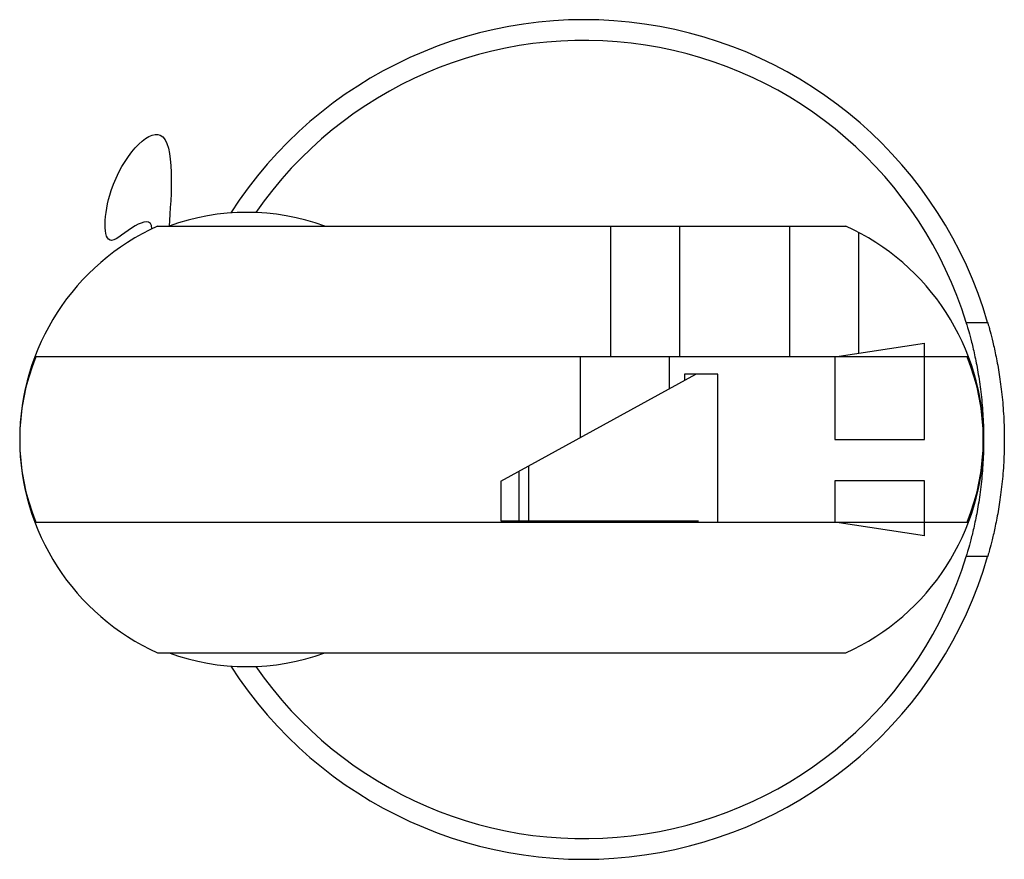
# Paper-space layout '_Superior' of a CAD drawing. Header units: millimetres. Extents: x -35 to 36.5, y -30.5 to 30.5.
import ezdxf

# ---------------------------------------------------------------- set-up
doc = ezdxf.new("R2010")
doc.units = ezdxf.units.MM

psp = doc.layouts.new('_Superior')

# ---------------------------------------------------------------- linework, layer by layer
at = {"color": 7, "linetype": 'Continuous', "lineweight": 25}
for p, q in [((-24.982, 15.5), (24.982, 15.5)), ((7.928, 6), (7.928, 15.5)), ((12.928, 6), (12.928, 15.5)), ((20.928, 6), (20.928, 15.5)), ((25.928, 6.267), (25.928, 15.038)), ((33.726, 8.5), (35.292, 8.5)), ((24.194, 6), (30.694, 7)), ((30.694, 0), (30.694, 7)), ((33.805, 6), (-33.832, 6)), ((5.694, 6), (5.694, 0.133)), ((12.194, 3.703), (12.194, 6)), ((24.194, 6), (24.194, 0)), ((-0.066, -3.032), (14.096, 4.748)), ((13.283, 4.748), (13.283, 4.301)), ((15.695, 4.748), (13.283, 4.748)), ((15.695, -5.994), (15.695, 4.748)), ((24.194, 0), (30.694, 0)), ((1.945, -1.927), (1.945, -5.9)), ((1.237, -2.316), (1.237, -5.9)), ((-0.066, -3.032), (-0.066, -5.9)), ((24.194, -3), (24.194, -6)), ((30.694, -3), (24.194, -3)), ((30.694, -7), (30.694, -3)), ((-33.832, -6), (33.805, -6)), ((-0.066, -5.9), (14.301, -5.9)), ((5.694, -5.9), (5.694, -6)), ((12.194, -6), (12.194, -5.9)), ((13.283, -5.9), (13.283, -5.994)), ((13.283, -5.994), (15.695, -5.994)), ((30.694, -7), (24.194, -6)), ((35.292, -8.5), (33.726, -8.5)), ((-24.982, -15.5), (24.982, -15.5))]:
    psp.add_line(p, q, dxfattribs=at)
for centre, radius, start, end in [((6, 0), 30.5, 16.18195, 147.34347), ((6, 0), 29, 17.04385, 145.35197), ((-18.5, 0), 16.5, 69.95002, 110.04998), ((-18, 0), 17, 114.24963, 245.75037), ((18, 0), 17, 294.24963, 65.75037), ((-19, 0), 16, 157.97569, 202.02431), ((19, 0), 15.975, 337.93898, 22.06102), ((6, 0), 30.5, 212.65653, 343.81805), ((6, 0), 29, 214.64803, 342.95615), ((-18.5, 0), 16.5, 249.95002, 290.04998)]:
    psp.add_arc(centre, radius, start, end, dxfattribs=at)
for points, knots in [([(-25.393, 15.308), (-25.408, 16.037), (-26.886, 15.583), (-29.037, 13.353), (-28.778, 19.3), (-23.416, 24.89), (-24.003, 17.589), (-24.157, 15.5)], [0, 0, 0, 0, 0.079516, 0.184773, 0.372948, 0.653449, 1, 1, 1, 1]), ([(33.726, 8.5), (33.726, 8.5), (33.744, 8.444), (33.793, 8.281), (33.813, 8.213), (33.86, 8.05), (33.888, 7.955), (33.978, 7.634), (34.049, 7.373), (34.165, 6.911), (34.206, 6.744), (34.288, 6.391), (34.329, 6.206), (34.453, 5.621), (34.535, 5.195), (34.688, 4.268), (34.757, 3.778), (34.844, 3.012), (34.87, 2.751), (34.916, 2.218), (34.936, 1.943), (34.984, 1.119), (35, 0.566), (35, -0.549), (34.984, -1.116), (34.921, -2.209), (34.875, -2.74), (34.787, -3.515), (34.755, -3.769), (34.687, -4.258), (34.65, -4.495), (34.575, -4.954), (34.535, -5.176), (34.454, -5.604), (34.412, -5.812), (34.288, -6.401), (34.205, -6.751), (34.051, -7.366), (33.978, -7.634), (33.858, -8.06), (33.81, -8.222), (33.761, -8.388), (33.748, -8.43), (33.731, -8.486), (33.726, -8.5), (33.726, -8.5)], [0, 0, 0, 0, 0.0625, 0.0625, 0.09375, 0.09375, 0.125, 0.125, 0.1875, 0.1875, 0.21875, 0.21875, 0.25, 0.25, 0.3125, 0.3125, 0.375, 0.375, 0.40625, 0.40625, 0.4375, 0.4375, 0.5, 0.5, 0.5625, 0.5625, 0.625, 0.625, 0.65625, 0.65625, 0.6875, 0.6875, 0.71875, 0.71875, 0.75, 0.75, 0.8125, 0.8125, 0.875, 0.875, 0.9375, 0.9375, 0.96875, 0.96875, 1, 1, 1, 1]), ([(35.292, 8.5), (35.292, 8.5), (35.308, 8.444), (35.354, 8.281), (35.373, 8.213), (35.418, 8.051), (35.444, 7.955), (35.53, 7.635), (35.597, 7.374), (35.707, 6.911), (35.746, 6.744), (35.823, 6.391), (35.863, 6.206), (35.98, 5.621), (36.058, 5.195), (36.204, 4.267), (36.27, 3.777), (36.352, 3.011), (36.377, 2.75), (36.421, 2.216), (36.439, 1.942), (36.484, 1.119), (36.5, 0.565), (36.5, -0.549), (36.484, -1.116), (36.425, -2.208), (36.381, -2.739), (36.298, -3.514), (36.267, -3.768), (36.202, -4.258), (36.168, -4.495), (36.096, -4.954), (36.058, -5.175), (35.982, -5.604), (35.942, -5.812), (35.823, -6.401), (35.745, -6.751), (35.599, -7.367), (35.53, -7.634), (35.416, -8.06), (35.371, -8.223), (35.324, -8.388), (35.312, -8.43), (35.296, -8.486), (35.292, -8.5), (35.292, -8.5)], [0, 0, 0, 0, 0.0625, 0.0625, 0.09375, 0.09375, 0.125, 0.125, 0.1875, 0.1875, 0.21875, 0.21875, 0.25, 0.25, 0.3125, 0.3125, 0.375, 0.375, 0.40625, 0.40625, 0.4375, 0.4375, 0.5, 0.5, 0.5625, 0.5625, 0.625, 0.625, 0.65625, 0.65625, 0.6875, 0.6875, 0.71875, 0.71875, 0.75, 0.75, 0.8125, 0.8125, 0.875, 0.875, 0.9375, 0.9375, 0.96875, 0.96875, 1, 1, 1, 1])]:
    psp.add_open_spline(points, degree=3, knots=knots, dxfattribs=at)

doc.saveas('drawing.dxf')
